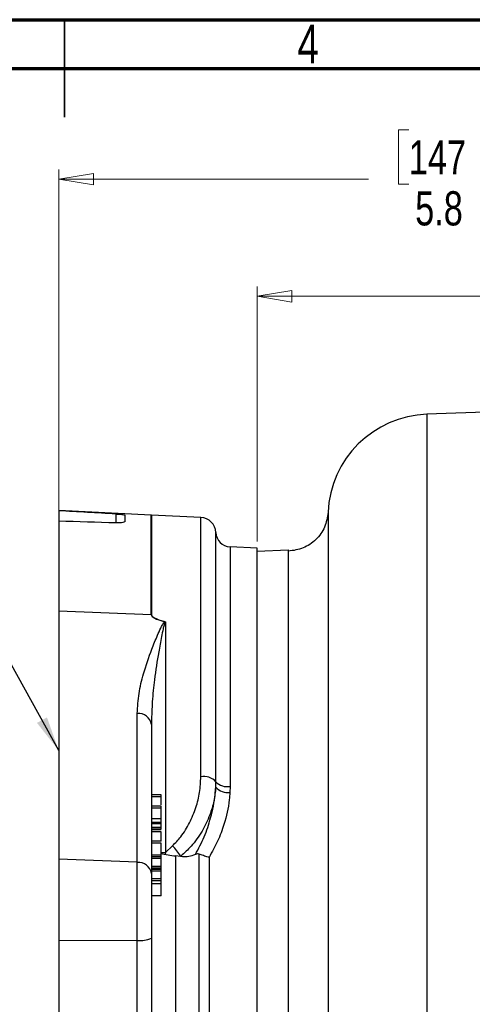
# Model space of a CAD drawing. Header units: inches. Extents: x 0.6 to 16.3, y 0.2 to 11.5.
# Tile 16 of 21: x 8.3 to 10.1, y 7.5 to 11.5. Entities that reach past the tile are written whole.
import ezdxf

# ---------------------------------------------------------------- set-up
doc = ezdxf.new("R2010")
doc.units = ezdxf.units.IN
doc.header["$MEASUREMENT"] = 0
doc.styles.add('SLDTEXTSTYLE0', font='TXT', dxfattribs={"width": 0.75})
doc.dimstyles.new('SLDDIMSTYLE0', dxfattribs={"dimtxt": 0.137795, "dimasz": 0.14, "dimexe": 0, "dimexo": 0.0625, "dimgap": 0.034449, "dimtad": 0, "dimdec": 1, "dimlfac": 1.5, "dimrnd": 1e-09, "dimzin": 12, "dimdsep": 46, "dimtxsty": 'SLDTEXTSTYLE0', "dimblk1": 'CLOSED', "dimblk2": 'CLOSED', "dimsah": 1, "dimcen": 0.09, "dimadec": 0, "dimazin": 3, "dimtfac": 1, "dimtdec": 1, "dimtofl": 0, "dimtmove": 0, "dimatfit": 3, "dimldrblk": 'CLOSED', "dimfxl": 0, "dimfrac": 2, "dimtolj": 1, "dimtzin": 12, "dimarcsym": 0})
doc.dimstyles.new('SLDDIMSTYLE3', dxfattribs={"dimtxt": 0.18, "dimasz": 0.14, "dimexe": 0, "dimexo": 0.0625, "dimgap": 0, "dimtad": 0, "dimtih": 1, "dimtoh": 1, "dimdec": 0, "dimrnd": 1e-09, "dimzin": 0, "dimdsep": 46, "dimtxsty": 'Standard', "dimsah": 1, "dimcen": 0.09, "dimadec": 0, "dimazin": 0, "dimtfac": 0.14, "dimtdec": 0, "dimtofl": 0, "dimtmove": 0, "dimatfit": 3, "dimfxl": 0, "dimfrac": 2, "dimtolj": 1, "dimtzin": 0, "dimarcsym": 0})

# ---------------------------------------------------------------- blocks, each defined once
blk = doc.blocks.new('_Closed')
at = {"color": 0, "linetype": 'ByBlock', "lineweight": -2}
for p, q in [((-1, 0.166667), (0, 0)), ((-1, 0.166667), (-1, -0.166667)), ((0, 0), (-1, -0.166667)), ((0, 0), (-1, 0))]:
    blk.add_line(p, q, dxfattribs=at)
blk = doc.blocks.new('_D')
at = {"color": 7, "linetype": 'Continuous', "lineweight": 0}
for p, q in [((9.8531, 11.0512), (9.8112, 11.0512)), ((9.8112, 11.0512), (9.8112, 10.8324)), ((10.1586, 11.0512), (10.2006, 11.0512)), ((10.2006, 11.0512), (10.2006, 10.8324)), ((8.4419, 9.5126), (8.4419, 10.8921)), ((8.4419, 10.8527), (9.6903, 10.8527)), ((12.2872, 10.8527), (10.3214, 10.8527)), ((9.8112, 10.8324), (9.8531, 10.8324)), ((10.2006, 10.8324), (10.1586, 10.8324))]:
    blk.add_line(p, q, dxfattribs=at)
at = {"color": 7, "linetype": 'Continuous', "lineweight": 18, "xscale": 0.14, "yscale": 0.14, "rotation": 180.0000000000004}
blk.add_blockref('_Closed', (8.4419, 10.8527), dxfattribs=at)
at = {"color": 7, "linetype": 'Continuous', "lineweight": 18, "xscale": 0.14, "yscale": 0.14}
blk.add_blockref('_Closed', (12.2872, 10.8527), dxfattribs=at)
at = {"color": 7, "linetype": 'Continuous', "lineweight": 18, "char_height": 0.1378, "attachment_point": 1, "style": 'SLDTEXTSTYLE0'}
for s, insert in [('147', (9.8531, 11.01)), ('5.8', (9.8786, 10.8039))]:
    blk.add_mtext(s, dxfattribs=dict(at, insert=insert))
blk = doc.blocks.new('_D_3')
at = {"color": 7, "linetype": 'Continuous', "lineweight": 0}
for p, q in [((10.483, 10.5787), (10.441, 10.5787)), ((10.441, 10.5787), (10.441, 10.36)), ((10.7884, 10.5787), (10.8304, 10.5787)), ((10.8304, 10.5787), (10.8304, 10.36)), ((9.2419, 9.3907), (9.2419, 10.4196)), ((12.2872, 9.6685), (12.2872, 10.4196)), ((9.2419, 10.3803), (10.3202, 10.3803)), ((12.2872, 10.3803), (10.9512, 10.3803)), ((10.441, 10.36), (10.483, 10.36)), ((10.8304, 10.36), (10.7884, 10.36))]:
    blk.add_line(p, q, dxfattribs=at)
at = {"color": 7, "linetype": 'Continuous', "lineweight": 18, "xscale": 0.14, "yscale": 0.14, "rotation": 180.0000000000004}
blk.add_blockref('_Closed', (9.2419, 10.3803, 0.0217), dxfattribs=at)
at = {"color": 7, "linetype": 'Continuous', "lineweight": 18, "xscale": 0.14, "yscale": 0.14}
blk.add_blockref('_Closed', (12.2872, 10.3803, 0.0217), dxfattribs=at)
at = {"color": 7, "linetype": 'Continuous', "lineweight": 18, "char_height": 0.1378, "attachment_point": 1, "style": 'SLDTEXTSTYLE0'}
for s, insert in [('116', (10.483, 10.5376)), ('4.6', (10.5084, 10.3314))]:
    blk.add_mtext(s, dxfattribs=dict(at, insert=insert))

msp = doc.modelspace()

# ---------------------------------------------------------------- linework, layer by layer
at = {"color": 7, "linetype": 'Continuous', "lineweight": 70}
for p, q in [((0.5906, 11.4961), (16.3386, 11.4961)), ((0.7874, 11.2992), (16.1417, 11.2992))]:
    msp.add_line(p, q, dxfattribs=at)
at = {"color": 7, "linetype": 'Continuous', "lineweight": 35}
for p, q in [((8.4646, 11.4961), (8.4646, 11.1024)), ((8.4646, 11.2992), (8.4646, 11.4961))]:
    msp.add_line(p, q, dxfattribs=at)
at = {"color": 7, "linetype": 'Continuous', "lineweight": 25}
for p, q in [((12.2872, 9.9866), (9.9261, 9.9041)), ((8.8149, 9.497), (8.4419, 9.5166)), ((8.4419, 9.5166), (8.4419, 9.515)), ((8.4419, 9.515), (8.4419, 9.4732)), ((8.7085, 9.4973), (8.7085, 9.4722)), ((9.0146, 9.4883), (8.8155, 9.497)), ((8.4419, 9.4732), (8.4419, 9.1099)), ((9.2419, 9.3646), (9.1325, 9.3694)), ((9.2419, 9.3507), (9.2419, 9.3646)), ((9.3672, 9.3557), (9.2419, 9.3513)), ((9.2419, 6.5018), (9.2419, 9.3507)), ((8.8149, 9.0953), (8.4419, 9.1099)), ((8.4419, 9.1099), (8.4419, 8.109)), ((8.8726, 9.0672), (8.8726, 8.1362)), ((8.7584, 8.0967), (8.7584, 8.6973)), ((8.8157, 8.664), (8.8152, 8.6528)), ((8.8152, 8.6528), (8.8152, 8.0521)), ((9.0746, 8.3997), (9.0752, 8.422)), ((9.1325, 8.4031), (9.1318, 8.3788)), ((8.8552, 8.369), (8.8152, 8.369)), ((8.8552, 8.3606), (8.8152, 8.3606)), ((8.8552, 8.3228), (8.8152, 8.3228)), ((8.8552, 8.3151), (8.8152, 8.3151)), ((8.8552, 8.2724), (8.8152, 8.2724)), ((8.8552, 8.2722), (8.8152, 8.2722)), ((8.8552, 8.2579), (8.8552, 8.2722)), ((8.8552, 8.2579), (8.8152, 8.2579)), ((8.8552, 8.2519), (8.8152, 8.2519)), ((8.8552, 8.2375), (8.8152, 8.2375)), ((8.8552, 8.2303), (8.8152, 8.2303)), ((8.8552, 8.2275), (8.8152, 8.2275)), ((8.8552, 8.2519), (8.8552, 8.2579)), ((8.8552, 8.2375), (8.8552, 8.2519)), ((8.8552, 8.2303), (8.8552, 8.2375)), ((8.8552, 8.22), (8.8152, 8.22)), ((8.8552, 8.1821), (8.8152, 8.1821)), ((8.8552, 8.1818), (8.8152, 8.1818)), ((8.8552, 8.1746), (8.8152, 8.1746)), ((8.8726, 8.1362), (8.9005, 8.1631)), ((8.7584, 8.0967), (8.4419, 8.109)), ((8.4419, 8.109), (8.4419, 7.7796)), ((8.8552, 8.126), (8.8152, 8.126)), ((8.8552, 8.1187), (8.8152, 8.1187)), ((8.8552, 8.1116), (8.8152, 8.1116)), ((8.8552, 8.1187), (8.8552, 8.126)), ((8.8552, 8.1116), (8.8552, 8.1187)), ((8.8552, 8.0803), (8.8552, 8.1116)), ((8.9128, 8.1224), (8.9128, 7.3269)), ((8.9322, 8.12), (8.9128, 8.1224)), ((8.9343, 8.122), (8.9322, 8.12)), ((8.9343, 8.1198), (8.9322, 8.12)), ((8.9343, 8.1198), (8.9343, 8.122)), ((9.0078, 7.3518), (9.0078, 8.13)), ((9.0477, 8.1168), (9.0477, 7.3631)), ((8.7584, 7.7819), (8.7584, 8.0967)), ((8.8552, 8.0803), (8.8152, 8.0803)), ((8.8552, 8.0733), (8.8152, 8.0733)), ((8.8552, 8.0679), (8.8152, 8.0679)), ((8.8552, 8.0733), (8.8552, 8.0803)), ((8.8552, 8.0679), (8.8552, 8.0733)), ((8.8552, 8.0609), (8.8552, 8.0679)), ((8.8552, 8.0609), (8.8152, 8.0609)), ((8.8152, 8.0521), (8.8152, 7.7903)), ((8.8552, 8.0296), (8.8152, 8.0296)), ((8.8552, 8.0296), (8.8552, 8.0609)), ((8.8552, 8.0226), (8.8552, 8.0296)), ((8.8552, 8.0226), (8.8152, 8.0226)), ((8.8552, 8.0097), (8.8152, 8.0097)), ((8.8552, 8.0097), (8.8552, 8.0226)), ((8.8552, 7.9619), (8.8552, 8.0097)), ((8.8552, 7.9619), (8.8152, 7.9619)), ((9.2419, 6.5151), (9.2419, 7.9332)), ((8.8152, 7.7903), (8.8152, 7.4601)), ((8.7584, 7.7819), (8.4419, 7.7796)), ((8.4419, 7.7796), (8.4419, 7.4494)), ((8.7584, 7.4517), (8.7584, 7.7819))]:
    msp.add_line(p, q, dxfattribs=at)
at = {"color": 8, "linetype": 'Continuous', "lineweight": 25}
for p, q in [((9.9261, 9.9041), (9.9261, 7.9332)), ((8.672, 9.5019), (8.672, 9.4658)), ((8.8149, 9.0953), (8.8149, 9.497)), ((8.8155, 9.497), (8.8155, 9.0953)), ((9.0146, 8.442), (9.0146, 9.4883)), ((9.0752, 8.422), (9.0752, 9.4272)), ((9.1325, 9.3694), (9.1325, 8.4031)), ((8.8726, 8.1362), (8.8702, 8.1288)), ((9.9261, 7.9332), (9.9261, 5.9623))]:
    msp.add_line(p, q, dxfattribs=at)
at = {"color": 8, "linetype": 'Continuous', "lineweight": 25, "flags": 128}
msp.add_lwpolyline([(8.8551, 8.1366), (8.8613, 8.1364), (8.8726, 8.1362)], dxfattribs=at)
at = {"color": 7, "linetype": 'Continuous', "lineweight": 25}
for centre, radius, start, end in [((9.9405, 9.491), 0.4133, 92, 177.5483), ((8.8181, 9.5569), 0.06, 267, 267.5), ((9.0119, 9.425), 0.0633, 1.9987, 87.5), ((9.1351, 9.4293), 0.06, 181.9987, 267.5), ((8.8181, 9.1759), 0.0806, 267.7697, 268.1416), ((8.8188, 9.0164), 0.0717, 43.3666, 44.6072), ((8.7628, 8.6444), 0.0531, 9.1043, 94.7659), ((9.0268, 8.3772), 0.066, 42.8576, 100.6095), ((9.121, 8.4646), 0.0625, 222.8576, 280.6095), ((9.1236, 8.4452), 0.0669, 222.8417, 277.0287), ((8.6451, 7.9189), 0.3534, 35.0716, 43.7159), ((8.972, 8.6635), 0.5443, 257.2824, 263.7581), ((8.7628, 8.0437), 0.0531, 9.1043, 94.7659), ((8.7718, 7.8885), 0.1075, 262.8359, 293.8509)]:
    msp.add_arc(centre, radius, start, end, dxfattribs=at)
for centre, major_axis, ratio, start_param, end_param in [((-5.7921, 8.1274), (26.6241, -0.3257), 0.069363, 0.997315, 1.007577), ((-5.7921, 7.739), (26.6241, 0.3257), 0.069363, 0.995617, 1.00588), ((25.7164, 8.4371), (16.9014, -0.6585), 0.019367, 3.142347, 3.223017)]:
    msp.add_ellipse(centre, major_axis=major_axis, ratio=ratio, start_param=start_param, end_param=end_param, dxfattribs=at)
for points, knots in [([(8.672, 9.5019), (8.6765, 9.5017), (8.6853, 9.5011), (8.6966, 9.5001), (8.7048, 9.4989), (8.7082, 9.498), (8.7085, 9.4974), (8.7085, 9.4973)], [0, 0, 0, 0, 0.226338, 0.45277, 0.679124, 0.905919, 1, 1, 1, 1]), ([(9.5278, 9.5088), (9.5244, 9.4884), (9.5176, 9.4477), (9.4806, 9.3966), (9.4286, 9.3607), (9.3877, 9.3547), (9.3672, 9.3517)], [0, 0, 0, 0, 0.249822, 0.499553, 0.749544, 1, 1, 1, 1]), ([(8.7085, 9.4722), (8.7081, 9.4713), (8.7072, 9.4696), (8.7003, 9.4675), (8.6902, 9.466), (8.68, 9.4656), (8.6738, 9.4658), (8.672, 9.4658)], [0, 0, 0, 0, 0.227408, 0.45492, 0.68201, 0.908523, 1, 1, 1, 1]), ([(9.2419, 7.9332), (9.2419, 7.9394), (9.2419, 7.9518), (9.2419, 7.9703), (9.2419, 7.9889), (9.2419, 8.0074), (9.2419, 8.0259), (9.2419, 8.0443), (9.2419, 8.0628), (9.2419, 8.0812), (9.2419, 8.0996), (9.2419, 8.118), (9.2419, 8.1363), (9.2419, 8.1547), (9.2419, 8.173), (9.2419, 8.2303), (9.2419, 8.3257), (9.2419, 8.4578), (9.2419, 8.5867), (9.2419, 8.7114), (9.2419, 8.829), (9.2419, 8.9377), (9.2419, 9.0359), (9.2419, 9.1217), (9.2419, 9.1946), (9.2419, 9.2532), (9.2419, 9.2983), (9.2419, 9.3218), (9.2419, 9.3333), (9.2419, 9.3381), (9.2419, 9.3422), (9.2419, 9.3455), (9.2419, 9.3481), (9.2419, 9.35), (9.2419, 9.3511), (9.2419, 9.3513), (9.2419, 9.3513)], [0, 0, 0, 0, 0.008342, 0.016676, 0.025003, 0.033323, 0.04164, 0.049953, 0.058265, 0.066577, 0.07489, 0.083207, 0.091527, 0.099853, 0.108186, 0.116527, 0.178265, 0.240008, 0.304319, 0.368636, 0.434315, 0.500001, 0.56568, 0.631366, 0.695676, 0.759993, 0.821731, 0.883474, 0.898065, 0.912634, 0.927188, 0.941734, 0.956281, 0.970836, 0.985406, 1, 1, 1, 1]), ([(8.7584, 8.6973), (8.7599, 8.7242), (8.7629, 8.778), (8.7845, 8.8645), (8.811, 8.9425), (8.8358, 9.0037), (8.8505, 9.0366), (8.8588, 9.0533), (8.864, 9.0613), (8.8671, 9.0652), (8.8692, 9.0664), (8.8699, 9.0668)], [0, 0, 0, 0, 0.210798, 0.421837, 0.691671, 0.845502, 0.925053, 0.964987, 0.985051, 0.995295, 1, 1, 1, 1]), ([(8.8155, 9.0953), (8.8157, 9.0942), (8.8161, 9.0917), (8.8203, 9.0871), (8.8354, 9.0779), (8.8546, 9.0721), (8.87, 9.0679), (8.8726, 9.0672)], [0, 0, 0, 0, 0.066832, 0.155045, 0.31809, 0.887095, 1, 1, 1, 1]), ([(8.8699, 9.0668), (8.8707, 9.0669), (8.8716, 9.067), (8.8725, 9.0672), (8.8726, 9.0672)], [0, 0, 0, 0, 0.870575, 1, 1, 1, 1]), ([(8.8726, 9.0672), (8.8725, 9.0671), (8.872, 9.0666), (8.8715, 9.0661), (8.871, 9.0657)], [0, 0, 0, 0, 0.12935, 1, 1, 1, 1]), ([(8.9005, 8.1631), (8.9119, 8.1752), (8.9386, 8.2033), (8.9707, 8.256), (8.9958, 8.3165), (9.0116, 8.3794), (9.0136, 8.421), (9.0146, 8.442)], [0, 0, 0, 0, 0.157647, 0.368967, 0.586824, 0.790942, 1, 1, 1, 1]), ([(9.0746, 8.3997), (9.0726, 8.381), (9.0686, 8.3434), (9.0507, 8.2835), (9.0211, 8.2213), (8.9813, 8.1648), (8.9484, 8.1347), (8.9343, 8.122)], [0, 0, 0, 0, 0.181908, 0.367563, 0.593566, 0.827197, 1, 1, 1, 1]), ([(8.9928, 8.1285), (9.0052, 8.152), (9.0302, 8.1994), (9.0575, 8.281), (9.0711, 8.3487), (9.0739, 8.3901), (9.0746, 8.3997)], [0, 0, 0, 0, 0.275706, 0.556617, 0.897765, 1, 1, 1, 1]), ([(8.8552, 8.3606), (8.8552, 8.3631), (8.8552, 8.3678), (8.8552, 8.3684), (8.8552, 8.3687)], [0, 0, 0, 0, 0.533833, 1, 1, 1, 1]), ([(8.8552, 8.3292), (8.8552, 8.3299), (8.8552, 8.3343), (8.8552, 8.3433), (8.8552, 8.3534), (8.8552, 8.3582), (8.8552, 8.3606)], [0, 0, 0, 0, 0.067427, 0.428898, 0.714279, 1, 1, 1, 1]), ([(9.1318, 8.3788), (9.1311, 8.3688), (9.1277, 8.3256), (9.1126, 8.259), (9.0837, 8.1812), (9.0597, 8.1384), (9.0477, 8.1168)], [0, 0, 0, 0, 0.110697, 0.478824, 0.737266, 1, 1, 1, 1]), ([(8.8552, 8.3151), (8.8552, 8.3173), (8.8552, 8.3217), (8.8552, 8.3224), (8.8552, 8.3227)], [0, 0, 0, 0, 0.5153486, 1, 1, 1, 1]), ([(8.8552, 8.2724), (8.8552, 8.2761), (8.8552, 8.2835), (8.8552, 8.2966), (8.8552, 8.3075), (8.8552, 8.3125), (8.8552, 8.3151)], [0, 0, 0, 0, 0.279498, 0.558821, 0.779177, 1, 1, 1, 1]), ([(8.8552, 8.1821), (8.8552, 8.1854), (8.8552, 8.192), (8.8552, 8.2036), (8.8552, 8.2132), (8.8552, 8.2177), (8.8552, 8.22)], [0, 0, 0, 0, 0.279284, 0.558591, 0.779287, 1, 1, 1, 1]), ([(8.8552, 8.126), (8.8552, 8.1326), (8.8552, 8.1432), (8.8552, 8.1628), (8.8552, 8.1706), (8.8552, 8.1746)], [0, 0, 0, 0, 0.449402, 0.724789, 1, 1, 1, 1]), ([(8.9928, 8.1285), (8.99, 8.1273), (8.9795, 8.1226), (8.9599, 8.1182), (8.9429, 8.1192), (8.9343, 8.1198)], [0, 0, 0, 0, 0.150618, 0.568919, 1, 1, 1, 1]), ([(9.0078, 8.13), (9.0055, 8.1305), (9.0003, 8.1318), (8.9955, 8.1297), (8.9928, 8.1285)], [0, 0, 0, 0, 0.444386, 1, 1, 1, 1]), ([(9.0477, 8.1168), (9.0475, 8.1168), (9.0465, 8.1171), (9.0386, 8.1193), (9.024, 8.1237), (9.0132, 8.1279), (9.0078, 8.13)], [0, 0, 0, 0, 0.007678, 0.072926, 0.536268, 1, 1, 1, 1])]:
    msp.add_open_spline(points, degree=3, knots=knots, dxfattribs=at)
at = {"color": 8, "linetype": 'Continuous', "lineweight": 25}
for points, knots in [([(9.5276, 9.5087), (9.5276, 9.5082), (9.5276, 9.5069), (9.5276, 9.4971), (9.5276, 9.4812), (9.5277, 9.4585), (9.5277, 9.4296), (9.5277, 9.3922), (9.5278, 9.3483), (9.5278, 9.2994), (9.5278, 9.2587), (9.5278, 9.2277), (9.5278, 9.2055), (9.5278, 9.1813), (9.5278, 9.1576), (9.5278, 9.1338), (9.5277, 9.1096), (9.5277, 9.0816), (9.5277, 9.0448), (9.5277, 9.0043), (9.5277, 8.9662), (9.5276, 8.9336), (9.5276, 8.8936), (9.5276, 8.8407), (9.5276, 8.7834), (9.5276, 8.7308), (9.5276, 8.683), (9.5276, 8.6346), (9.5276, 8.5859), (9.5276, 8.5305), (9.5276, 8.465), (9.5276, 8.3856), (9.5277, 8.2916), (9.5277, 8.2082), (9.5277, 8.1444), (9.5277, 8.1122), (9.5277, 8.0812), (9.5278, 8.0475), (9.5278, 8.0075), (9.5278, 7.9701), (9.5278, 7.9271), (9.5278, 7.8772), (9.5278, 7.8204), (9.5278, 7.7769), (9.5278, 7.7466), (9.5278, 7.7284), (9.5278, 7.7095), (9.5278, 7.69), (9.5278, 7.6698), (9.5278, 7.6489), (9.5278, 7.6291), (9.5278, 7.606), (9.5277, 7.5752), (9.5277, 7.5308), (9.5277, 7.4828), (9.5277, 7.4369), (9.5277, 7.3987), (9.5277, 7.3642), (9.5277, 7.3057), (9.5276, 7.2247), (9.5276, 7.1253), (9.5276, 7.0538), (9.5276, 7.0059), (9.5277, 6.9771), (9.5277, 6.9471), (9.5277, 6.916), (9.5277, 6.884), (9.5277, 6.8512), (9.5277, 6.8158), (9.5277, 6.7814), (9.5277, 6.7512), (9.5278, 6.7295), (9.5278, 6.7086), (9.5278, 6.6866), (9.5278, 6.6622), (9.5278, 6.6402), (9.5278, 6.619), (9.5278, 6.5961), (9.5278, 6.5694), (9.5278, 6.539), (9.5278, 6.506), (9.5278, 6.4704), (9.5278, 6.4375), (9.5278, 6.4107), (9.5278, 6.3914), (9.5278, 6.3763), (9.5278, 6.3643), (9.5278, 6.3561), (9.5278, 6.3534), (9.5278, 6.3537), (9.5278, 6.3537)], [0, 0, 0, 0, 0.019728, 0.040544, 0.061984, 0.081799, 0.103605, 0.12442, 0.147766, 0.168626, 0.186994, 0.194228, 0.20186, 0.209889, 0.218315, 0.224756, 0.232115, 0.240394, 0.249591, 0.263838, 0.274027, 0.280159, 0.289435, 0.304848, 0.319798, 0.330951, 0.342019, 0.353002, 0.363901, 0.374716, 0.389566, 0.406467, 0.425423, 0.448629, 0.457939, 0.464494, 0.468293, 0.476846, 0.484973, 0.492525, 0.499501, 0.511034, 0.522694, 0.533923, 0.537469, 0.541163, 0.545005, 0.548995, 0.553133, 0.557419, 0.561853, 0.565341, 0.571704, 0.580941, 0.59305, 0.60195, 0.610122, 0.617568, 0.624287, 0.648308, 0.671537, 0.692948, 0.699751, 0.706977, 0.714626, 0.722699, 0.731197, 0.740119, 0.749466, 0.760829, 0.769836, 0.776485, 0.780774, 0.789441, 0.797553, 0.80511, 0.81211, 0.820186, 0.830493, 0.843029, 0.857794, 0.874786, 0.896153, 0.914713, 0.930467, 0.945056, 0.961748, 0.979992, 0.999788, 1, 1, 1, 1]), ([(9.3672, 9.3555), (9.3672, 9.3556), (9.3672, 9.3598), (9.3672, 9.3457), (9.3672, 9.3117), (9.3672, 9.2511), (9.3672, 9.1687), (9.3672, 9.065), (9.3672, 8.9419), (9.3672, 8.8016), (9.3672, 8.6465), (9.3672, 8.4791), (9.3672, 8.3024), (9.3672, 8.1194), (9.3672, 7.9332), (9.3672, 7.747), (9.3672, 7.564), (9.3672, 7.3873), (9.3672, 7.2199), (9.3672, 7.0648), (9.3672, 6.9245), (9.3672, 6.8015), (9.3672, 6.6977), (9.3672, 6.6154), (9.3672, 6.5548), (9.3672, 6.5207), (9.3672, 6.5067), (9.3672, 6.5109), (9.3672, 6.5109)], [0, 0, 0, 0, 0.0006704, 0.0422782, 0.0838861, 0.1254939, 0.1671018, 0.2087097, 0.2503175, 0.2919254, 0.3335332, 0.3751411, 0.416749, 0.4583568, 0.4999647, 0.5415725, 0.5831804, 0.6247882, 0.6663961, 0.708004, 0.7496118, 0.7912197, 0.8328275, 0.8744354, 0.9160433, 0.9576511, 0.999259, 1, 1, 1, 1]), ([(8.871, 9.0657), (8.8707, 9.0652), (8.8695, 9.0638), (8.868, 9.0596), (8.8654, 9.051), (8.8613, 9.0331), (8.8539, 8.9975), (8.8416, 8.9304), (8.8284, 8.8431), (8.818, 8.7487), (8.8164, 8.691), (8.8157, 8.664)], [0, 0, 0, 0, 0.003961, 0.013804, 0.034168, 0.075579, 0.15872, 0.319554, 0.599502, 0.81252, 1, 1, 1, 1])]:
    msp.add_open_spline(points, degree=3, knots=knots, dxfattribs=at)

# ---------------------------------------------------------------- texts
at = {"color": 7, "linetype": 'Continuous', "lineweight": 0, "insert": (9.4472, 11.476), "char_height": 0.1562, "attachment_point": 2, "style": 'SLDTEXTSTYLE0'}
msp.add_mtext('4', dxfattribs=at)

# ---------------------------------------------------------------- dimensions: what is measured, and where the dimension line sits
at = {"color": 7, "linetype": 'Continuous', "lineweight": 18}
for base, p1, p2, picture, middle in [((8.4419, 10.8527), (12.2872, 11.0575), (8.4419, 9.4732), '_D', (10.0059, 10.8527)), ((9.2419, 10.3803), (12.2872, 9.6291), (9.2419, 9.3513), '_D_3', (10.6357, 10.3803))]:
    dim = msp.add_linear_dim(base=base, p1=p1, p2=p2, dimstyle='SLDDIMSTYLE0', dxfattribs=at)
    dim.commit()
    dim.dimension.update_dxf_attribs({"geometry": picture, "text_midpoint": middle, "dimtype": 160})

# ---------------------------------------------------------------- leaders
at = {"color": 7, "linetype": 'Continuous', "lineweight": 0}
msp.add_leader([(8.4419, 8.5477), (7.969, 9.4039)], dimstyle='SLDDIMSTYLE3', dxfattribs=at)

doc.saveas('drawing.dxf')
